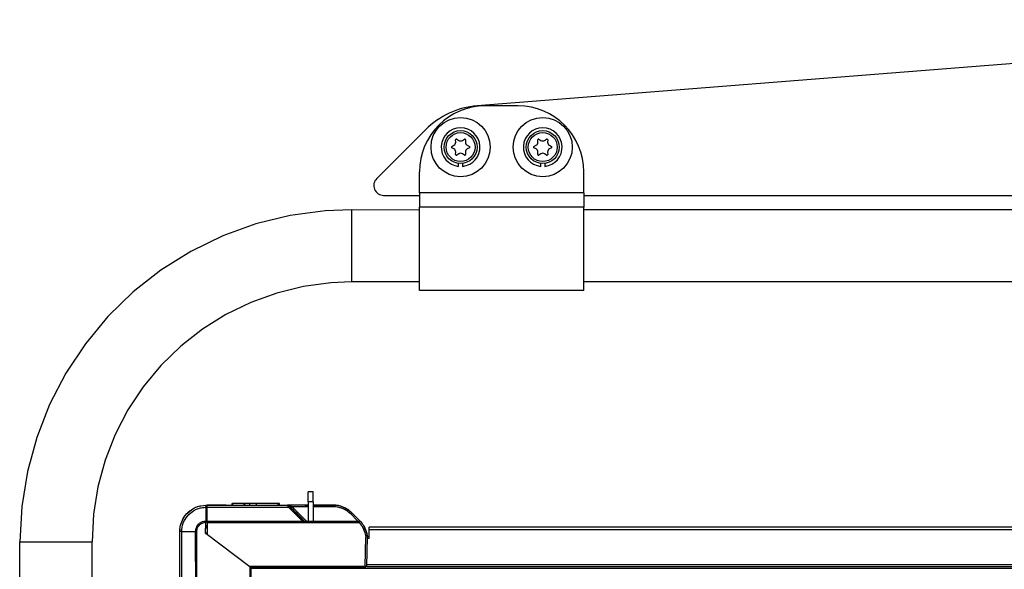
# Model space of a CAD drawing. Header units: millimetres. Extents: x -717 to 723, y -293 to 322.
# Tile 5 of 14: x -694 to -394, y 30 to 197. Entities that reach past the tile are written whole.
import ezdxf

# ---------------------------------------------------------------- set-up
doc = ezdxf.new("R2010")
doc.units = ezdxf.units.MM

# ---------------------------------------------------------------- blocks, each defined once
blk = doc.blocks.new('Rahmen_lang-bearb_-S120__3', base_point=(-623.64, 29.76))
at = {"color": 1, "linetype": 'Continuous'}
blk.add_line((665.36, 30.26), (-623.64, 30.26), dxfattribs=at)
blk = doc.blocks.new('Diffusor-S120-kpl___9', base_point=(-623.64, -268.59))
blk.add_blockref('Rahmen_lang-bearb_-S120__3', (-623.64, 29.76))
blk = doc.blocks.new('Rahmendeckel-bearb__1__17', base_point=(-588.34, 30.82))
at = {"color": 7, "linetype": 'Continuous'}
for p, q in [((629.36, 42.82), (-587.64, 42.82)), ((-587.64, 42.02), (-587.64, 42.82)), ((-587.64, 39.32), (-587.64, 42.02)), ((-587.64, 39.32), (-588.19, 39.32)), ((-588.34, 30.82), (630.05, 30.82))]:
    blk.add_line(p, q, dxfattribs=at)
at = {"color": 1, "linetype": 'Continuous'}
for p, q in [((629.36, 42.02), (-587.64, 42.02)), ((-588.34, 30.82), (630.05, 30.82)), ((-588.33, 31.42), (630.04, 31.42))]:
    blk.add_line(p, q, dxfattribs=at)
blk = doc.blocks.new('Riegel_2__18', base_point=(-637.47, 41.02))
at = {"color": 7, "linetype": 'Continuous'}
for p, q in [((-604.64, 53.52), (-606.14, 53.52)), ((-606.14, 50.52), (-606.14, 53.52)), ((-604.64, 50.52), (-604.64, 53.52)), ((-606.14, 50.52), (-606.14, 44.6)), ((-604.64, 50.52), (-604.64, 44.6)), ((-637.31, 41.02), (-636.94, 41.02))]:
    blk.add_line(p, q, dxfattribs=at)
at = {"color": 1, "linetype": 'Continuous'}
blk.add_line((-604.64, 50.52), (-606.14, 50.52), dxfattribs=at)
at = {"color": 7, "linetype": 'Continuous'}
for points in [[(-636.95, 42.52), (-637.23, 42.52), (-637.47, 42.52)], [(-636.94, 41.02), (-637.22, 41.02), (-637.47, 41.02)]]:
    blk.add_spline(points, degree=3, dxfattribs=at)
blk = doc.blocks.new('Eckteil-Deckel-rechts__19', base_point=(-636.94, 30.52))
at = {"color": 1, "linetype": 'Continuous'}
for p, q in [((-636.94, 49.47), (-631.14, 49.52)), ((-636.94, 48.9), (-612.14, 48.9)), ((-629.25, 50.02), (-629.26, 49.52)), ((-625.65, 49.52), (-625.65, 50.02)), ((-615.15, 49.51), (-615.1, 50.01)), ((-612.14, 48.9), (-612.45, 49.52)), ((-607.97, 44.73), (-612.14, 48.9)), ((-612.09, 49.47), (-611.74, 49.36)), ((-611.05, 49.01), (-611.74, 49.36)), ((-611.35, 48.72), (-611.05, 49.01)), ((-607.14, 49.01), (-611.05, 49.01)), ((-611.05, 49.01), (-606.94, 44.89)), ((-607.14, 49.5), (-607.14, 49.01)), ((-606.1, 49.01), (-607.14, 49.01)), ((-604.12, 49.01), (-604.64, 49.01)), ((-598.56, 49.01), (-604.12, 49.01)), ((-598.56, 49.5), (-598.56, 49.01)), ((-597.97, 48.99), (-598.56, 49.01)), ((-597.82, 48.98), (-597.97, 48.99)), ((-597.39, 48.92), (-597.82, 48.98)), ((-597.1, 48.87), (-597.39, 48.92)), ((-596.52, 48.73), (-597.1, 48.87)), ((-596.38, 48.69), (-596.52, 48.73)), ((-595.69, 48.44), (-596.38, 48.69)), ((-594.89, 48.05), (-595.69, 48.44)), ((-594.39, 47.75), (-594.89, 48.05)), ((-594.15, 47.58), (-594.39, 47.75)), ((-593.69, 47.22), (-594.15, 47.58)), ((-593.25, 46.82), (-593.69, 47.22)), ((-593.25, 46.82), (-592.9, 47.16)), ((-593.25, 46.82), (-591.14, 44.7)), ((-636.94, 44.6), (-607.46, 44.6)), ((-636.94, 44.21), (-590.65, 44.21)), ((-607.97, 44.73), (-607.46, 44.6)), ((-606.94, 44.89), (-607.19, 44.65)), ((-606.81, 44.74), (-606.94, 44.89)), ((-606.72, 44.57), (-606.81, 44.74)), ((-590.65, 44.21), (-590.03, 43.45)), ((-590.03, 43.45), (-589.9, 43.26)), ((-589.9, 43.26), (-589.37, 42.33)), ((-589.37, 42.33), (-589.31, 42.19)), ((-589.31, 42.19), (-588.92, 41.11)), ((-588.92, 41.11), (-588.68, 39.85)), ((-588.84, 30.82), (-588.68, 39.85)), ((-588.54, 39.85), (-588.68, 39.85)), ((-588.34, 30.82), (-588.18, 39.88)), ((-588.84, 30.82), (-624.01, 30.82)), ((-588.85, 30.53), (-623.61, 30.53)), ((-588.64, 30.52), (-588.85, 30.53)), ((-588.57, 30.82), (-588.84, 30.82)), ((-588.34, 30.82), (-588.57, 30.82))]:
    blk.add_line(p, q, dxfattribs=at)
at = {"color": 7, "linetype": 'Continuous'}
for p, q in [((-636.46, 49.49), (-636.94, 49.47)), ((-636.94, 48.9), (-636.94, 49.47)), ((-636.94, 44.6), (-636.94, 48.9)), ((-635.93, 49.49), (-636.46, 49.49)), ((-633.71, 49.49), (-635.93, 49.49)), ((-631.14, 49.52), (-633.71, 49.49)), ((-631.14, 49.52), (-612.45, 49.52)), ((-629.45, 50.02), (-629.46, 49.52)), ((-629.45, 50.02), (-629.25, 50.02)), ((-625.65, 50.02), (-629.25, 50.02)), ((-625.65, 50.02), (-625.45, 50.02)), ((-625.45, 49.52), (-625.45, 50.02)), ((-623.95, 50.01), (-625.45, 50.02)), ((-623.96, 49.52), (-623.95, 50.01)), ((-621.95, 50.02), (-623.95, 50.01)), ((-615.45, 50.02), (-621.95, 50.02)), ((-621.95, 49.52), (-621.95, 50.02)), ((-615.1, 50.01), (-615.45, 50.02)), ((-615.45, 50.02), (-615.45, 49.52)), ((-614.95, 49.51), (-614.95, 50.01)), ((-612.45, 49.52), (-612.09, 49.47)), ((-607.14, 49.5), (-612.45, 49.52)), ((-612.45, 49.52), (-612.09, 49.47)), ((-611.78, 49.06), (-612.09, 49.47)), ((-612.09, 49.47), (-611.78, 49.06)), ((-607.46, 44.6), (-611.78, 49.06)), ((-611.23, 48.51), (-611.78, 49.06)), ((-610.67, 47.95), (-611.23, 48.51)), ((-610.11, 47.39), (-610.67, 47.95)), ((-606.1, 49.5), (-607.14, 49.5)), ((-607.14, 49.5), (-606.1, 49.5)), ((-604.12, 49.5), (-604.64, 49.5)), ((-604.64, 49.5), (-604.12, 49.5)), ((-598.56, 49.5), (-604.12, 49.5)), ((-604.12, 49.5), (-598.56, 49.5)), ((-597.93, 49.48), (-598.56, 49.5)), ((-598.56, 49.5), (-597.93, 49.48)), ((-597.72, 49.46), (-597.93, 49.48)), ((-597.93, 49.48), (-597.72, 49.46)), ((-597.31, 49.4), (-597.72, 49.46)), ((-597.72, 49.46), (-597, 49.35)), ((-597, 49.35), (-597.31, 49.4)), ((-596.39, 49.2), (-597, 49.35)), ((-597, 49.35), (-596.24, 49.16)), ((-596.24, 49.16), (-596.39, 49.2)), ((-596.09, 49.11), (-596.24, 49.16)), ((-596.24, 49.16), (-595.5, 48.89)), ((-595.5, 48.89), (-596.09, 49.11)), ((-594.78, 48.56), (-595.5, 48.89)), ((-595.5, 48.89), (-594.56, 48.43)), ((-594.56, 48.43), (-594.78, 48.56)), ((-594.11, 48.15), (-594.56, 48.43)), ((-594.56, 48.43), (-594.11, 48.15)), ((-593.85, 47.97), (-594.11, 48.15)), ((-594.11, 48.15), (-593.36, 47.59)), ((-593.36, 47.59), (-593.85, 47.97)), ((-609.56, 46.84), (-610.11, 47.39)), ((-608.45, 45.73), (-609.56, 46.84)), ((-607.82, 45.1), (-608.45, 45.73)), ((-607.46, 44.6), (-607.82, 45.1)), ((-593.2, 47.45), (-593.36, 47.59)), ((-593.36, 47.59), (-593.2, 47.45)), ((-592.9, 47.16), (-593.2, 47.45)), ((-593.2, 47.45), (-592.9, 47.16)), ((-592.9, 47.16), (-590.49, 44.75)), ((-592.3, 46.56), (-592.9, 47.16)), ((-590.49, 44.75), (-592.3, 46.56)), ((-636.94, 44.21), (-636.94, 44.6)), ((-636.94, 44.21), (-636.94, 40.57)), ((-607.65, 44.63), (-607.97, 44.73)), ((-607.46, 44.6), (-607.65, 44.63)), ((-607.46, 44.6), (-590.66, 44.6)), ((-590.66, 44.6), (-590.65, 44.21)), ((-590.27, 44.51), (-590.49, 44.75)), ((-590.27, 44.51), (-590.49, 44.75)), ((-590.27, 44.51), (-589.75, 43.9)), ((-590.27, 44.51), (-589.75, 43.9)), ((-589.75, 43.9), (-589.63, 43.75)), ((-589.63, 43.75), (-589.53, 43.62)), ((-589.53, 43.62), (-589.41, 43.44)), ((-589.41, 43.44), (-589.05, 42.79)), ((-589.05, 42.79), (-589.15, 42.96)), ((-589.05, 42.79), (-589.15, 42.96)), ((-589.05, 42.79), (-588.92, 42.56)), ((-588.92, 42.56), (-589.05, 42.79)), ((-588.92, 42.56), (-588.82, 42.33)), ((-588.5, 41.47), (-588.92, 42.56)), ((-588.82, 42.33), (-588.5, 41.47)), ((-588.7, 42.02), (-588.65, 41.89)), ((-588.7, 42.02), (-588.65, 41.89)), ((-588.65, 41.89), (-588.59, 41.71)), ((-588.65, 41.89), (-588.59, 41.71)), ((-588.5, 41.47), (-588.44, 41.26)), ((-588.44, 41.26), (-588.5, 41.47)), ((-588.44, 41.26), (-588.18, 39.88)), ((-588.18, 39.88), (-588.44, 41.26)), ((-588.34, 40.87), (-588.29, 40.63)), ((-588.34, 30.82), (-588.18, 39.88)), ((-588.64, 30.52), (-623.61, 30.53))]:
    blk.add_line(p, q, dxfattribs=at)
blk.add_spline([(-614.95, 50.01), (-615.02, 50.01), (-615.1, 50.01)], degree=3, dxfattribs=at)
blk = doc.blocks.new('Schliessbuchse__27', base_point=(-637.23, 42.62))
at = {"color": 7, "linetype": 'Continuous'}
blk.add_line((-637.23, 42.62), (-636.94, 42.62), dxfattribs=at)
blk = doc.blocks.new('Seitenteil-rechts__29', base_point=(-650.34, -292.59))
at = {"color": 7, "linetype": 'Continuous'}
for p, q in [((-642.93, 47.12), (-641.72, 48.13)), ((-642.14, 47.82), (-641.72, 48.13)), ((-641.72, 48.13), (-641.26, 48.41)), ((-641.72, 48.13), (-641.26, 48.41)), ((-641.26, 48.41), (-640.8, 48.66)), ((-641.26, 48.41), (-640.8, 48.66)), ((-640.8, 48.66), (-640.35, 48.87)), ((-640.8, 48.66), (-640.35, 48.87)), ((-640.35, 48.87), (-639.02, 49.29)), ((-640.35, 48.87), (-639.82, 49.07)), ((-639.82, 49.07), (-639.02, 49.29)), ((-639.02, 49.29), (-638.85, 49.33)), ((-639.02, 49.29), (-638.85, 49.33)), ((-638.85, 49.33), (-638.07, 49.45)), ((-638.85, 49.33), (-638.07, 49.45)), ((-638.07, 49.45), (-637.34, 49.49)), ((-638.07, 49.45), (-637.34, 49.49)), ((-637.34, 49.49), (-631.84, 49.54)), ((-637.34, 49.49), (-637.34, 48.86)), ((-637.34, 49.49), (-636.77, 49.49)), ((-637.34, 48.86), (-637.34, 44.67)), ((-636.77, 49.49), (-632.49, 49.53)), ((-632.49, 49.53), (-631.84, 49.54)), ((-644.67, 44.48), (-643.91, 45.92)), ((-644.67, 44.48), (-644.21, 45.43)), ((-644.21, 45.43), (-643.91, 45.92)), ((-643.91, 45.92), (-643.11, 46.93)), ((-643.91, 45.92), (-643.62, 46.32)), ((-643.62, 46.32), (-643.11, 46.93)), ((-643.27, 46.75), (-643.42, 46.57)), ((-643.27, 46.75), (-643.42, 46.57)), ((-643.11, 46.93), (-643.27, 46.75)), ((-643.11, 46.93), (-643.27, 46.75)), ((-643.11, 46.93), (-642.93, 47.12)), ((-643.11, 46.93), (-642.93, 47.12)), ((-642.93, 47.12), (-642.14, 47.82)), ((-642.14, 47.82), (-642.93, 47.12)), ((-642.14, 47.82), (-642.75, 47.28)), ((-645.24, 41.49), (-645.21, 42.23)), ((-645.21, 42.23), (-645.24, 41.49)), ((-645.21, 42.23), (-645.24, 41.49)), ((-645.21, 42.23), (-645.15, 42.69)), ((-645.15, 42.69), (-645.11, 42.95)), ((-645.11, 42.95), (-645, 43.41)), ((-645, 43.41), (-644.67, 44.48)), ((-645, 43.41), (-644.85, 43.98)), ((-644.85, 43.98), (-644.67, 44.48)), ((-644.74, 44.29), (-644.85, 43.98)), ((-644.74, 44.29), (-644.85, 43.98)), ((-637.45, 40.88), (-637.34, 44.3)), ((-637.34, 44.67), (-637.34, 44.3)), ((-636.94, 43.02), (-637.34, 43.02)), ((-645.24, 5.21), (-645.24, 41.49)), ((-637.45, 40.88), (-636.94, 40.87)), ((-623.95, 30.78), (-637.26, 40.81)), ((-623.95, 30.78), (-623.64, 30.55)), ((-623.64, 30.55), (-623.64, -0.03))]:
    blk.add_line(p, q, dxfattribs=at)
at = {"color": 1, "linetype": 'Continuous'}
for p, q in [((-640.99, 47.85), (-640.71, 48)), ((-640.71, 48), (-640.42, 48.15)), ((-640.42, 48.15), (-640.13, 48.28)), ((-640.13, 48.28), (-639.83, 48.4)), ((-639.83, 48.4), (-639.53, 48.5)), ((-639.53, 48.5), (-638.92, 48.67)), ((-638.92, 48.67), (-638.74, 48.71)), ((-638.74, 48.71), (-638.29, 48.79)), ((-638.29, 48.79), (-637.82, 48.84)), ((-637.82, 48.84), (-637.34, 48.86)), ((-637.3, 49.11), (-637.34, 49.49)), ((-637.3, 49.11), (-636.94, 49.11)), ((-643.8, 44.88), (-643.65, 45.16)), ((-643.65, 45.16), (-643.31, 45.7)), ((-643.31, 45.7), (-642.92, 46.2)), ((-642.92, 46.2), (-642.49, 46.68)), ((-642.49, 46.68), (-642.03, 47.11)), ((-642.03, 47.11), (-641.52, 47.5)), ((-641.52, 47.5), (-640.99, 47.85)), ((-644.62, 41.81), (-644.59, 42.13)), ((-644.59, 42.13), (-644.51, 42.77)), ((-644.51, 42.77), (-644.38, 43.39)), ((-644.38, 43.39), (-644.29, 43.69)), ((-644.29, 43.69), (-644.18, 44)), ((-644.18, 44), (-644.07, 44.3)), ((-644.07, 44.3), (-643.94, 44.59)), ((-643.94, 44.59), (-643.8, 44.88)), ((-640.39, 41.92), (-640.33, 42.26)), ((-640.33, 42.26), (-640.27, 42.46)), ((-640.27, 42.46), (-640.2, 42.65)), ((-640.2, 42.65), (-640.02, 43.03)), ((-640.03, 41.77), (-640, 42.03)), ((-640.02, 43.03), (-639.8, 43.39)), ((-640, 42.03), (-639.95, 42.26)), ((-639.95, 42.26), (-639.88, 42.45)), ((-639.81, 42.63), (-639.63, 42.98)), ((-639.8, 43.39), (-639.53, 43.7)), ((-639.63, 42.98), (-639.4, 43.29)), ((-639.53, 43.7), (-639.23, 43.98)), ((-639.4, 43.29), (-639.27, 43.44)), ((-639.27, 43.44), (-639.13, 43.58)), ((-639.23, 43.98), (-638.88, 44.22)), ((-639.13, 43.58), (-638.48, 44.02)), ((-638.88, 44.22), (-638.7, 44.32)), ((-638.7, 44.32), (-638.51, 44.41)), ((-638.51, 44.41), (-638.31, 44.49)), ((-638.48, 44.02), (-638.33, 44.08)), ((-638.33, 44.08), (-638.11, 44.17)), ((-638.31, 44.49), (-637.91, 44.6)), ((-638.11, 44.17), (-637.81, 44.25)), ((-637.91, 44.6), (-637.63, 44.65)), ((-637.81, 44.25), (-637.34, 44.3)), ((-637.63, 44.65), (-637.34, 44.67)), ((-637.34, 43.3), (-636.97, 43.31)), ((-637.34, 43.02), (-637.16, 43.02)), ((-637.16, 43.02), (-636.94, 43.02)), ((-644.62, 41.49), (-645.24, 41.49)), ((-644.62, 41.49), (-644.62, 41.81)), ((-644.62, 41.49), (-640.42, 41.5)), ((-644.62, 5.22), (-644.62, 41.49)), ((-640.42, 41.5), (-640.39, 41.92)), ((-640.33, 5.22), (-640.42, 41.5)), ((-640.42, 41.5), (-640.05, 41.47)), ((-640.05, 41.47), (-640.03, 41.77)), ((-640.05, 5.24), (-640.05, 41.47)), ((-623.95, 30.78), (-623.95, -0.07))]:
    blk.add_line(p, q, dxfattribs=at)
blk = doc.blocks.new('Seitenteil-rechts-kpl__1__30', base_point=(-650.34, -292.59))
for name, p in [('Seitenteil-rechts__29', (-650.34, -292.59)), ('Schliessbuchse__27', (-637.23, 42.62))]:
    blk.add_blockref(name, p)
blk = doc.blocks.new('Gehaeuse-kpl_-S120__37', base_point=(-650.34, -292.59))
for name, p in [('Riegel_2__18', (-637.47, 41.02)), ('Seitenteil-rechts-kpl__1__30', (-650.34, -292.59)), ('Eckteil-Deckel-rechts__19', (-636.94, 30.52)), ('Rahmendeckel-bearb__1__17', (-588.34, 30.82))]:
    blk.add_blockref(name, p)
blk = doc.blocks.new('Steg__54', base_point=(-586.22, 143.67))
at = {"color": 7, "linetype": 'Continuous'}
for p, q in [((-221.82, 197.08), (-554.77, 170.88)), ((-570.49, 163.63), (-585.34, 148.79)), ((-583.22, 143.67), (-572.31, 143.67)), ((-522.31, 143.67), (-132.31, 143.67))]:
    blk.add_line(p, q, dxfattribs=at)
for centre, radius, start, end in [((-552.81, 145.96), 25, 94.5, 135), ((-583.22, 146.67), 3, 135, 270)]:
    blk.add_arc(centre, radius, start, end, dxfattribs=at)
blk = doc.blocks.new('Verstärkung-Brücke__56', base_point=(-586.22, 143.67))
blk.add_blockref('Steg__54', (-586.22, 143.67))
blk = doc.blocks.new('Federring_DIN128-A6-12__73', base_point=(-565.71, 152.49))
at = {"color": 7, "linetype": 'Continuous'}
for p, q in [((-560.41, 152.49), (-560.41, 153.48)), ((-559.21, 153.48), (-559.21, 152.49))]:
    blk.add_line(p, q, dxfattribs=at)
blk.add_arc((-559.81, 158.36), 5.9, 275.8368, 264.1632, dxfattribs=at)
blk = doc.blocks.new('Federring_DIN128-A6-11__74', base_point=(-540.71, 152.49))
at = {"color": 7, "linetype": 'Continuous'}
for p, q in [((-535.41, 152.49), (-535.41, 153.48)), ((-534.21, 153.48), (-534.21, 152.49))]:
    blk.add_line(p, q, dxfattribs=at)
blk.add_arc((-534.81, 158.36), 5.9, 275.8368, 264.1632, dxfattribs=at)
blk = doc.blocks.new('05_02357_P_Scheibe_DIN9021_6_4-140HV_1_1__75', base_point=(-568.81, 149.36))
at = {"color": 7, "linetype": 'Continuous'}
blk.add_circle((-559.81, 158.36), 9, dxfattribs=at)
blk = doc.blocks.new('Zylinderschraube-2__76', base_point=(-539.81, 153.36))
at = {"color": 7, "linetype": 'Continuous'}
for p, q in [((-537.5, 158.54), (-536.85, 158.9)), ((-536.3, 159.85), (-536.32, 160.6)), ((-536, 160.78), (-535.36, 160.39)), ((-534.26, 160.39), (-533.63, 160.78)), ((-533.31, 160.6), (-533.33, 159.85)), ((-532.78, 158.9), (-532.12, 158.54)), ((-536.85, 157.82), (-537.5, 158.17)), ((-536.32, 156.12), (-536.3, 156.87)), ((-535.36, 156.33), (-536, 155.94)), ((-533.63, 155.94), (-534.26, 156.33)), ((-533.33, 156.87), (-533.31, 156.12)), ((-532.12, 158.17), (-532.78, 157.82))]:
    blk.add_line(p, q, dxfattribs=at)
blk.add_circle((-534.81, 158.36), 5, dxfattribs=at)
at = {"color": 1, "linetype": 'Continuous'}
blk.add_circle((-534.81, 158.36), 4.4, dxfattribs=at)
at = {"color": 7, "linetype": 'Continuous'}
for centre, radius, start, end in [((-537.34, 159.82), 1.05, 298.3195, 1.6805), ((-536.11, 160.6), 0.21, 58.3195, 181.6805), ((-534.81, 161.28), 1.05, 238.3195, 301.6805), ((-533.52, 160.6), 0.21, 358.3195, 121.6805), ((-532.28, 159.82), 1.05, 178.3195, 241.6805), ((-537.4, 158.36), 0.21, 118.3195, 241.6805), ((-537.34, 156.9), 1.05, 358.3195, 61.6805), ((-536.11, 156.12), 0.21, 178.3195, 301.6805), ((-534.81, 155.44), 1.05, 58.3195, 121.6805), ((-533.52, 156.12), 0.21, 238.3195, 1.6805), ((-532.28, 156.9), 1.05, 118.3195, 181.6805), ((-532.22, 158.36), 0.21, 298.3195, 61.6805)]:
    blk.add_arc(centre, radius, start, end, dxfattribs=at)
blk = doc.blocks.new('Zylinderschraube__77', base_point=(-564.81, 153.36))
at = {"color": 7, "linetype": 'Continuous'}
for p, q in [((-562.5, 158.54), (-561.85, 158.9)), ((-561.3, 159.85), (-561.32, 160.6)), ((-561, 160.78), (-560.36, 160.39)), ((-559.26, 160.39), (-558.63, 160.78)), ((-558.31, 160.6), (-558.33, 159.85)), ((-557.78, 158.9), (-557.12, 158.54)), ((-561.85, 157.82), (-562.5, 158.17)), ((-561.32, 156.12), (-561.3, 156.87)), ((-560.36, 156.33), (-561, 155.94)), ((-558.63, 155.94), (-559.26, 156.33)), ((-558.33, 156.87), (-558.31, 156.12)), ((-557.12, 158.17), (-557.78, 157.82))]:
    blk.add_line(p, q, dxfattribs=at)
blk.add_circle((-559.81, 158.36), 5, dxfattribs=at)
at = {"color": 1, "linetype": 'Continuous'}
blk.add_circle((-559.81, 158.36), 4.4, dxfattribs=at)
at = {"color": 7, "linetype": 'Continuous'}
for centre, radius, start, end in [((-562.34, 159.82), 1.05, 298.3195, 1.6805), ((-561.11, 160.6), 0.21, 58.3195, 181.6805), ((-559.81, 161.28), 1.05, 238.3195, 301.6805), ((-558.52, 160.6), 0.21, 358.3195, 121.6805), ((-557.28, 159.82), 1.05, 178.3195, 241.6805), ((-562.4, 158.36), 0.21, 118.3195, 241.6805), ((-562.34, 156.9), 1.05, 358.3195, 61.6805), ((-561.11, 156.12), 0.21, 178.3195, 301.6805), ((-559.81, 155.44), 1.05, 58.3195, 121.6805), ((-558.52, 156.12), 0.21, 238.3195, 1.6805), ((-557.28, 156.9), 1.05, 118.3195, 181.6805), ((-557.22, 158.36), 0.21, 298.3195, 61.6805)]:
    blk.add_arc(centre, radius, start, end, dxfattribs=at)
blk = doc.blocks.new('Tragrohr_neigen__78', base_point=(-693.96, -89.64))
at = {"color": 7, "linetype": 'Continuous'}
for p, q in [((-601.01, 138.97), (-611.66, 137.54)), ((-592.96, 139.29), (-601.01, 138.97)), ((-592.96, 139.29), (-572.31, 139.36)), ((-522.31, 139.36), (-132.31, 139.36)), ((-622.1, 134.99), (-632.2, 131.35)), ((-611.66, 137.54), (-622.1, 134.99)), ((-632.2, 131.35), (-641.87, 126.65)), ((-641.87, 126.65), (-650.97, 120.95)), ((-650.97, 120.95), (-659.42, 114.31)), ((-599.27, 117.11), (-607.6, 115.99)), ((-592.96, 117.36), (-599.27, 117.11)), ((-572.31, 117.36), (-592.96, 117.36)), ((-132.31, 117.36), (-522.31, 117.36)), ((-659.42, 114.31), (-667.12, 106.82)), ((-615.77, 114), (-623.68, 111.14)), ((-607.6, 115.99), (-615.77, 114)), ((-623.68, 111.14), (-631.24, 107.47)), ((-667.12, 106.82), (-673.98, 98.55)), ((-631.24, 107.47), (-638.37, 103.01)), ((-638.37, 103.01), (-644.98, 97.81)), ((-673.98, 98.55), (-679.92, 89.6)), ((-644.98, 97.81), (-651.01, 91.95)), ((-651.01, 91.95), (-656.38, 85.47)), ((-679.92, 89.6), (-684.87, 80.06)), ((-656.38, 85.47), (-661.03, 78.47)), ((-684.87, 80.06), (-688.78, 70.06)), ((-661.03, 78.47), (-664.9, 71)), ((-688.78, 70.06), (-691.61, 59.7)), ((-664.9, 71), (-667.96, 63.17)), ((-667.96, 63.17), (-670.18, 55.06)), ((-691.61, 59.7), (-693.32, 49.09)), ((-670.18, 55.06), (-671.51, 46.76)), ((-693.32, 49.09), (-693.89, 38.36)), ((-671.51, 46.76), (-671.96, 38.36)), ((-693.96, -89.64), (-693.89, 38.36)), ((-671.96, -89.64), (-671.96, 38.36))]:
    blk.add_line(p, q, dxfattribs=at)
at = {"color": 1, "linetype": 'Continuous'}
for p, q in [((-592.96, 139.29), (-592.96, 117.36)), ((-693.89, 38.36), (-671.96, 38.36))]:
    blk.add_line(p, q, dxfattribs=at)
blk = doc.blocks.new('Rohrschelle__81', base_point=(-572.31, 114.81))
at = {"color": 7, "linetype": 'Continuous'}
for p, q in [((-542.31, 170.86), (-552.31, 170.86)), ((-572.31, 144.47), (-572.31, 150.86)), ((-522.31, 144.47), (-522.31, 150.86)), ((-572.31, 144.47), (-572.31, 140.13)), ((-522.31, 144.47), (-522.31, 140.13)), ((-572.31, 114.81), (-572.31, 140.13)), ((-522.31, 114.81), (-522.31, 140.13)), ((-522.31, 114.81), (-572.31, 114.81))]:
    blk.add_line(p, q, dxfattribs=at)
at = {"color": 1, "linetype": 'Continuous'}
for p, q in [((-522.31, 144.47), (-572.31, 144.47)), ((-522.31, 140.13), (-572.31, 140.13))]:
    blk.add_line(p, q, dxfattribs=at)
at = {"color": 7, "linetype": 'Continuous'}
for centre, start, end in [((-552.31, 150.86), 90, 180), ((-542.31, 150.86), 0, 90)]:
    blk.add_arc(centre, 20, start, end, dxfattribs=at)
blk = doc.blocks.new('Träger-neigen__82', base_point=(-693.96, -89.64))
for name, p in [('Rohrschelle__81', (-572.31, 114.81)), ('Tragrohr_neigen__78', (-693.96, -89.64))]:
    blk.add_blockref(name, p)
blk = doc.blocks.new('05_02357_P_Scheibe_DIN9021_6_4-140HV_1_1_1__83', base_point=(-543.81, 149.36))
at = {"color": 7, "linetype": 'Continuous'}
blk.add_circle((-534.81, 158.36), 9, dxfattribs=at)
blk = doc.blocks.new('Haltebügel-P_O_-S120__95', base_point=(-716.96, -204.14))
for name, p in [('Verstärkung-Brücke__56', (-586.22, 143.67)), ('Träger-neigen__82', (-693.96, -89.64)), ('05_02357_P_Scheibe_DIN9021_6_4-140HV_1_1__75', (-568.81, 149.36)), ('05_02357_P_Scheibe_DIN9021_6_4-140HV_1_1_1__83', (-543.81, 149.36)), ('Federring_DIN128-A6-12__73', (-565.71, 152.49)), ('Zylinderschraube__77', (-564.81, 153.36)), ('Federring_DIN128-A6-11__74', (-540.71, 152.49)), ('Zylinderschraube-2__76', (-539.81, 153.36))]:
    blk.add_blockref(name, p)
blk = doc.blocks.new('S120_1__96', base_point=(-716.96, -292.59))
for name, p in [('Haltebügel-P_O_-S120__95', (-716.96, -204.14)), ('Gehaeuse-kpl_-S120__37', (-650.34, -292.59)), ('Diffusor-S120-kpl___9', (-623.64, -268.59))]:
    blk.add_blockref(name, p)
blk = doc.blocks.new('Vordans2', base_point=(0, 0))
blk.add_blockref('S120_1__96', (-716.96, -292.59))

msp = doc.modelspace()

# ---------------------------------------------------------------- block references
msp.add_blockref('Vordans2', (0, 0))

doc.saveas('drawing.dxf')
